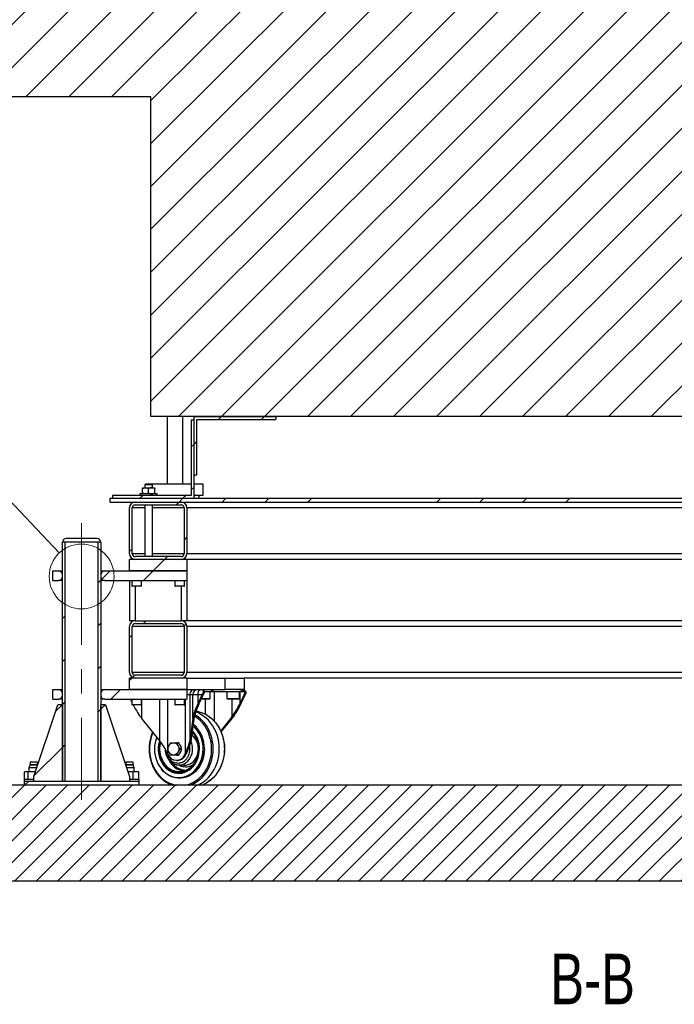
# Model space of a CAD drawing. Header units: millimetres. Extents: x -47 to 589, y 5 to 415.
# Tile 11 of 45: x 162 to 231, y 207 to 310. Entities that reach past the tile are written whole.
import ezdxf

# ---------------------------------------------------------------- set-up
doc = ezdxf.new("R2010")
doc.units = ezdxf.units.MM
doc.linetypes.add('CENTERX2', pattern=[20.32, 12.7, -2.54, 2.54, -2.54])
for name, color, linetype in [('NOTES', 6, 'Continuous'), ('TRAIT-FINS', 9, 'Continuous'), ('TRAIT-MIXTES', 3, 'CENTERX2')]:
    doc.layers.add(name, color=color, linetype=linetype)
doc.layers.add('TRAIT-FORT', color=4, linetype='Continuous', lineweight=25)
doc.styles.add('SLDTEXTSTYLE0', font='TXT', dxfattribs={"width": 0.75})
doc.dimstyles.new('SLDDIMSTYLE0', dxfattribs={"dimtxt": 0.18, "dimasz": 2, "dimexe": 0, "dimexo": 0.0625, "dimgap": 0, "dimtad": 0, "dimtih": 1, "dimtoh": 1, "dimdec": 0, "dimrnd": 1e-09, "dimzin": 0, "dimdsep": 46, "dimtxsty": 'Standard', "dimblk1": 'NONE', "dimblk2": 'NONE', "dimsah": 1, "dimcen": 0.09, "dimadec": 0, "dimazin": 0, "dimtfac": 2, "dimtdec": 0, "dimtofl": 0, "dimtmove": 0, "dimatfit": 3, "dimldrblk": 'NONE', "dimfxl": 1, "dimfrac": 2, "dimtolj": 1, "dimtzin": 0, "dimarcsym": 0})
pattern_1 = [(45, (0, 0), (-13.4704, 13.4704), []), (45, (4.49, 2e-323), (-13.4704, 13.4704), []), (45, (8.98, 4e-323), (-13.4704, 13.4704), []), (45, (13.47, 6e-323), (-13.4704, 13.4704), [])]

# ---------------------------------------------------------------- blocks, each defined once
blk = doc.blocks.new('_None')

msp = doc.modelspace()

# ---------------------------------------------------------------- hatches: boundary and pattern name
at = {"layer": 'TRAIT-FINS'}
h = msp.add_hatch(dxfattribs=at)
h.set_pattern_fill('ANSI31', color=256, style=0)
h.paths.add_polyline_path([(160.901179, 383.774089), (160.901179, 302.004851), (175.900862, 302.004851), (175.900862, 268.580075), (290.901488, 268.580075), (290.901488, 383.774089)], flags=0)
h = msp.add_hatch(dxfattribs=at)
h.set_pattern_fill('ANSI31', color=256, style=0)
h.paths.add_polyline_path([(180.700862, 262.513502), (180.700862, 268.280075), (188.92574, 268.280075), (188.92574, 268.580075), (180.400862, 268.580075), (180.400862, 262.513502)], flags=0)
h = msp.add_hatch(dxfattribs=at)
h.set_pattern_fill('ANSI31', color=256, style=0)
h.paths.add_polyline_path([(180.400488, 268.214246), (180.100488, 268.214246), (180.100488, 260.355196), (171.875609, 260.355196), (171.875609, 260.055196), (180.400488, 260.055196)], flags=0)
h = msp.add_hatch(dxfattribs=at)
h.set_pattern_fill('DIN 201 ACIER ET FONTE', color=256, style=0, pattern_type=2)
h.set_pattern_definition(pattern_1)
h.paths.add_polyline_path([(288.651175, 260.055196), (171.651175, 260.055196), (171.651175, 259.655196), (288.651175, 259.655196)], flags=0)
h = msp.add_hatch(dxfattribs=at)
h.set_pattern_fill('DIN 201 ACIER ET FONTE', color=256, style=0, pattern_type=2)
h.set_pattern_definition(pattern_1)
edge = h.paths.add_edge_path(flags=0)
edge.add_line((179.651175, 254.255196), (179.651175, 259.055196))
edge.add_arc((179.051175, 259.055196), 0.6, 360, 450)
edge.add_line((179.051175, 259.655196), (174.251175, 259.655196))
edge.add_arc((174.251175, 259.055196), 0.6, 90, 180)
edge.add_line((173.651175, 259.055196), (173.651175, 254.255196))
edge.add_arc((174.251175, 254.255196), 0.6, 180, 270)
edge.add_line((174.251175, 253.655196), (179.051175, 253.655196))
edge.add_arc((179.051175, 254.255196), 0.6, 270, 360)
edge = h.paths.add_edge_path(flags=0)
edge.add_line((174.251175, 259.355196), (179.051175, 259.355196))
edge.add_arc((179.051175, 259.055196), 0.3, 0, 90, ccw=False)
edge.add_line((179.351175, 259.055196), (179.351175, 254.255196))
edge.add_arc((179.051175, 254.255196), 0.3, 270, 360, ccw=False)
edge.add_line((179.051175, 253.955196), (174.251175, 253.955196))
edge.add_arc((174.251175, 254.255196), 0.3, 180, 270, ccw=False)
edge.add_line((173.951175, 254.255196), (173.951175, 259.055196))
edge.add_arc((174.251175, 259.055196), 0.3, 90, 180, ccw=False)
h = msp.add_hatch(dxfattribs=at)
h.set_pattern_fill('DIN 201 ACIER ET FONTE', color=256, style=0, pattern_type=2)
h.set_pattern_definition(pattern_1)
edge = h.paths.add_edge_path(flags=0)
edge.add_line((170.251175, 255.855196), (167.051175, 255.855196))
edge.add_arc((167.051175, 255.455196), 0.4, 90, 180)
edge.add_line((166.651175, 255.455196), (170.651175, 255.455196))
edge.add_arc((170.251175, 255.455196), 0.4, 0, 90)
h = msp.add_hatch(dxfattribs=at)
h.set_pattern_fill('DIN 201 ACIER ET FONTE', color=256, style=0, pattern_type=2)
h.set_pattern_definition(pattern_1)
h.paths.add_polyline_path([(166.651175, 255.455196), (166.651175, 230.455196), (166.951175, 230.455196), (166.951175, 255.455196)], flags=0)
h = msp.add_hatch(dxfattribs=at)
h.set_pattern_fill('DIN 201 ACIER ET FONTE', color=256, style=0, pattern_type=2)
h.set_pattern_definition(pattern_1)
h.paths.add_polyline_path([(170.651175, 230.455196), (170.651175, 255.455196), (170.351175, 255.455196), (170.351175, 230.455196)], flags=0)
h = msp.add_hatch(dxfattribs=at)
h.set_pattern_fill('DIN 201 ACIER ET FONTE', color=256, style=0, pattern_type=2)
h.set_pattern_definition(pattern_1)
h.paths.add_polyline_path([(173.651175, 252.455196), (179.651175, 252.455196), (179.651175, 253.655196), (173.651175, 253.655196)], flags=0)
h = msp.add_hatch(dxfattribs=at)
h.set_pattern_fill('DIN 201 ACIER ET FONTE', color=256, style=0, pattern_type=2)
h.set_pattern_definition(pattern_1)
edge = h.paths.add_edge_path(flags=0)
edge.add_line((165.651175, 252.455196), (165.651175, 251.455196))
edge.add_line((165.651175, 251.455196), (166.241175, 251.455196))
edge.add_arc((166.241175, 251.855196), 0.4, 270, 360)
edge.add_line((166.641175, 251.855196), (166.641175, 252.055196))
edge.add_arc((166.241175, 252.055196), 0.4, 0, 90)
edge.add_line((166.241175, 252.455196), (165.651175, 252.455196))
h = msp.add_hatch(dxfattribs=at)
h.set_pattern_fill('DIN 201 ACIER ET FONTE', color=256, style=0, pattern_type=2)
h.set_pattern_definition(pattern_1)
edge = h.paths.add_edge_path(flags=0)
edge.add_arc((171.061175, 251.855196), 0.4, 180, 270)
edge.add_line((171.061175, 251.455196), (179.651175, 251.455196))
edge.add_line((179.651175, 251.455196), (179.651175, 252.455196))
edge.add_line((179.651175, 252.455196), (171.061175, 252.455196))
edge.add_arc((171.061175, 252.055196), 0.4, 90, 180)
edge.add_line((170.661175, 252.055196), (170.661175, 251.855196))
h = msp.add_hatch(dxfattribs=at)
h.set_pattern_fill('DIN 201 ACIER ET FONTE', color=256, style=0, pattern_type=2)
h.set_pattern_definition(pattern_1)
edge = h.paths.add_edge_path(flags=0)
edge.add_arc((179.051175, 246.655196), 0.6, 0, 90)
edge.add_line((179.051175, 247.255196), (174.251175, 247.255196))
edge.add_arc((174.251175, 246.655196), 0.6, 90, 180)
edge.add_line((173.651175, 246.655196), (173.651175, 241.855196))
edge.add_arc((174.251175, 241.855196), 0.6, 180, 270)
edge.add_line((174.251175, 241.255196), (179.051175, 241.255196))
edge.add_arc((179.051175, 241.855196), 0.6, 270, 360)
edge.add_line((179.651175, 241.855196), (179.651175, 246.655196))
edge = h.paths.add_edge_path(flags=0)
edge.add_line((174.251175, 246.955196), (179.051175, 246.955196))
edge.add_arc((179.051175, 246.655196), 0.3, 0, 90, ccw=False)
edge.add_line((179.351175, 246.655196), (179.351175, 241.855196))
edge.add_arc((179.051175, 241.855196), 0.3, 270, 360, ccw=False)
edge.add_line((179.051175, 241.555196), (174.251175, 241.555196))
edge.add_arc((174.251175, 241.855196), 0.3, 180, 270, ccw=False)
edge.add_line((173.951175, 241.855196), (173.951175, 246.655196))
edge.add_arc((174.251175, 246.655196), 0.3, 90, 180, ccw=False)
h = msp.add_hatch(dxfattribs=at)
h.set_pattern_fill('DIN 201 ACIER ET FONTE', color=256, style=0, pattern_type=2)
h.set_pattern_definition(pattern_1)
h.paths.add_polyline_path([(173.651175, 240.055196), (179.651175, 240.055196), (179.651175, 241.255196), (173.651175, 241.255196)], flags=0)
h = msp.add_hatch(dxfattribs=at)
h.set_pattern_fill('DIN 201 ACIER ET FONTE', color=256, style=0, pattern_type=2)
h.set_pattern_definition(pattern_1)
edge = h.paths.add_edge_path(flags=0)
edge.add_line((165.651175, 240.055196), (165.651175, 239.055196))
edge.add_line((165.651175, 239.055196), (166.241175, 239.055196))
edge.add_arc((166.241175, 239.455196), 0.4, 270, 360)
edge.add_line((166.641175, 239.455196), (166.641175, 239.655196))
edge.add_arc((166.241175, 239.655196), 0.4, 0, 90)
edge.add_line((166.241175, 240.055196), (165.651175, 240.055196))
h = msp.add_hatch(dxfattribs=at)
h.set_pattern_fill('DIN 201 ACIER ET FONTE', color=256, style=0, pattern_type=2)
h.set_pattern_definition(pattern_1)
edge = h.paths.add_edge_path(flags=0)
edge.add_arc((171.061175, 239.455196), 0.4, 180, 270)
edge.add_line((171.061175, 239.055196), (179.651175, 239.055196))
edge.add_line((179.651175, 239.055196), (179.651175, 240.055196))
edge.add_line((179.651175, 240.055196), (171.061175, 240.055196))
edge.add_arc((171.061175, 239.655196), 0.4, 90, 180)
edge.add_line((170.661175, 239.655196), (170.661175, 239.455196))
h = msp.add_hatch(dxfattribs=at)
h.set_pattern_fill('DIN 201 ACIER ET FONTE', color=256, style=0, pattern_type=2)
h.set_pattern_definition(pattern_1)
h.paths.add_polyline_path([(163.651175, 230.455196), (166.651175, 230.455196), (166.651175, 238.455196), (166.151175, 238.455196), (163.651175, 230.955196)], flags=0)
h = msp.add_hatch(dxfattribs=at)
h.set_pattern_fill('DIN 201 ACIER ET FONTE', color=256, style=0, pattern_type=2)
h.set_pattern_definition(pattern_1)
h.paths.add_polyline_path([(170.651175, 230.455196), (173.651175, 230.455196), (173.651175, 230.955196), (171.151175, 238.455196), (170.651175, 238.455196)], flags=0)
h = msp.add_hatch(dxfattribs=at)
h.set_pattern_fill('ANSI31', color=256, scale=0.5, style=0)
h.paths.add_polyline_path([(294.779703, 220.055196), (294.779703, 230.055196), (155.379595, 230.055196), (155.379595, 220.055196)], flags=0)
h = msp.add_hatch(dxfattribs=at)
h.set_pattern_fill('DIN 201 ACIER ET FONTE', color=256, style=0, pattern_type=2)
h.set_pattern_definition(pattern_1)
h.paths.add_polyline_path([(162.651175, 230.055196), (174.651175, 230.055196), (174.651175, 230.455196), (162.651175, 230.455196)], flags=0)

# ---------------------------------------------------------------- linework, layer by layer
at = {"lineweight": 18}
msp.add_circle((168.651175, 251.880017), 3.388369, dxfattribs=at)
at = {"layer": 'TRAIT-FORT', "lineweight": 25}
for p, q in [((175.900862, 302.004851), (160.901179, 302.004851)), ((175.900862, 268.580075), (175.900862, 302.004851)), ((290.901488, 268.580075), (175.900862, 268.580075)), ((177.591542, 268.580075), (177.591542, 261.565931)), ((179.210182, 261.565931), (179.210182, 268.580075)), ((180.400862, 262.513502), (180.400862, 268.580075)), ((180.400862, 268.580075), (188.92574, 268.580075)), ((188.92574, 268.580075), (188.92574, 268.280075)), ((180.100488, 268.214246), (180.100488, 260.355196)), ((180.400488, 268.214246), (180.100488, 268.214246)), ((180.400488, 260.055196), (180.400488, 268.214246)), ((180.700862, 268.280075), (188.92574, 268.280075)), ((180.700862, 262.513502), (180.700862, 268.280075)), ((180.400862, 262.513502), (180.700862, 262.513502)), ((175.351175, 261.555196), (175.251175, 261.455196)), ((175.251175, 261.455196), (175.251175, 261.155196)), ((176.051175, 261.455196), (175.251175, 261.455196)), ((175.351175, 261.555196), (175.951175, 261.555196)), ((175.433346, 261.565931), (175.433346, 261.555196)), ((175.433346, 261.565931), (180.100488, 261.565931)), ((176.051175, 261.455196), (175.951175, 261.555196)), ((176.051175, 261.155196), (176.051175, 261.455196)), ((180.400488, 261.565931), (181.368378, 261.565931)), ((181.368378, 260.378913), (181.368378, 261.565931)), ((171.875609, 260.355196), (171.875609, 260.055196)), ((180.100488, 260.355196), (171.875609, 260.355196)), ((174.751175, 260.505196), (174.751175, 260.355196)), ((176.551175, 260.505196), (174.751175, 260.505196)), ((175.001175, 261.155196), (175.326175, 261.155196)), ((175.001175, 260.605752), (175.001175, 261.054641)), ((175.326175, 261.155196), (175.976175, 261.155196)), ((175.651175, 260.605752), (175.651175, 261.054641)), ((175.976175, 261.155196), (176.301175, 261.155196)), ((176.301175, 260.605752), (176.301175, 261.054641)), ((176.551175, 260.355196), (176.551175, 260.505196)), ((176.551175, 260.378913), (180.100488, 260.378913)), ((180.400488, 260.378913), (181.368378, 260.378913)), ((180.936755, 260.055196), (180.936755, 260.378913)), ((171.651175, 259.655196), (171.651175, 260.055196)), ((171.651175, 260.055196), (288.651175, 260.055196)), ((171.651175, 259.655196), (288.651175, 259.655196)), ((171.875609, 260.055196), (180.400488, 260.055196)), ((174.251175, 259.655196), (179.051175, 259.655196)), ((174.251175, 259.355196), (179.051175, 259.355196)), ((175.251175, 259.355196), (175.251175, 253.955196)), ((176.051175, 253.955196), (176.051175, 259.355196)), ((173.651175, 254.255196), (173.651175, 259.055196)), ((173.951175, 254.255196), (173.951175, 259.055196)), ((175.251175, 259.055196), (173.951175, 259.055196)), ((179.351175, 259.055196), (176.051175, 259.055196)), ((179.351175, 259.055196), (179.351175, 254.255196)), ((179.651175, 259.055196), (179.651175, 254.255196)), ((280.651175, 259.055196), (179.651175, 259.055196)), ((170.651175, 255.455196), (166.651175, 255.455196)), ((166.651175, 230.455196), (166.651175, 255.455196)), ((166.951175, 255.455196), (166.651175, 255.455196)), ((166.951175, 230.455196), (166.951175, 255.455196)), ((170.251175, 255.855196), (167.051175, 255.855196)), ((170.351175, 255.455196), (170.351175, 230.455196)), ((170.651175, 255.455196), (170.351175, 255.455196)), ((170.651175, 255.455196), (170.651175, 230.455196)), ((175.251175, 254.255196), (173.951175, 254.255196)), ((179.351175, 254.255196), (176.051175, 254.255196)), ((280.651175, 254.255196), (179.651175, 254.255196)), ((179.651175, 253.655196), (173.651175, 253.655196)), ((173.651175, 252.455196), (173.651175, 253.655196)), ((179.051175, 253.955196), (174.251175, 253.955196)), ((179.051175, 253.655196), (174.251175, 253.655196)), ((179.651175, 253.655196), (179.651175, 252.455196)), ((280.651175, 253.655196), (179.651175, 253.655196)), ((165.651175, 252.455196), (166.241175, 252.455196)), ((165.651175, 251.455196), (165.651175, 252.455196)), ((166.241175, 252.455196), (166.651175, 252.455196)), ((170.651175, 252.455196), (171.061175, 252.455196)), ((171.061175, 252.455196), (179.651175, 252.455196)), ((179.651175, 252.455196), (173.651175, 252.455196)), ((179.651175, 252.455196), (179.651175, 251.455196)), ((165.651175, 251.455196), (166.241175, 251.455196)), ((166.651175, 251.455196), (166.241175, 251.455196)), ((166.641175, 251.855196), (166.641175, 252.055196)), ((166.651175, 252.055196), (166.641175, 252.055196)), ((166.641175, 251.855196), (166.651175, 251.855196)), ((170.661175, 252.055196), (170.651175, 252.055196)), ((170.651175, 251.855196), (170.661175, 251.855196)), ((171.061175, 251.455196), (170.651175, 251.455196)), ((170.661175, 252.055196), (170.661175, 251.855196)), ((171.061175, 251.455196), (179.651175, 251.455196)), ((173.651175, 251.455196), (173.651175, 247.255196)), ((173.901175, 251.455196), (173.901175, 250.905196)), ((174.901175, 250.905196), (174.901175, 251.455196)), ((178.401175, 251.455196), (178.401175, 250.905196)), ((179.401175, 250.905196), (179.401175, 251.455196)), ((179.651175, 251.455196), (179.651175, 247.255196)), ((173.901175, 250.905196), (174.401175, 250.905196)), ((174.401175, 250.855196), (173.951175, 250.855196)), ((174.251175, 250.855196), (174.251175, 247.255196)), ((174.401175, 250.905196), (174.901175, 250.905196)), ((174.851175, 250.855196), (174.401175, 250.855196)), ((178.401175, 250.905196), (178.901175, 250.905196)), ((178.901175, 250.855196), (178.451175, 250.855196)), ((178.901175, 250.905196), (179.401175, 250.905196)), ((179.351175, 250.855196), (178.901175, 250.855196)), ((179.051175, 250.855196), (179.051175, 247.255196)), ((174.251175, 247.255196), (173.651175, 247.255196)), ((174.251175, 247.255196), (179.051175, 247.255196)), ((174.251175, 246.955196), (179.051175, 246.955196)), ((179.651175, 247.255196), (179.051175, 247.255196)), ((280.651175, 247.255196), (179.651175, 247.255196)), ((173.651175, 241.855196), (173.651175, 246.655196)), ((173.951175, 241.855196), (173.951175, 246.655196)), ((179.351175, 246.655196), (173.951175, 246.655196)), ((179.351175, 246.655196), (179.351175, 241.855196)), ((179.651175, 246.655196), (179.651175, 241.855196)), ((280.651175, 246.655196), (179.651175, 246.655196)), ((179.351175, 241.855196), (173.951175, 241.855196)), ((280.651175, 241.855196), (179.651175, 241.855196)), ((173.651175, 240.055196), (173.651175, 241.255196)), ((179.651175, 241.255196), (173.651175, 241.255196)), ((179.051175, 241.555196), (174.251175, 241.555196)), ((179.051175, 241.255196), (174.251175, 241.255196)), ((179.651175, 241.255196), (179.651175, 240.055196)), ((179.651175, 241.255196), (183.651175, 241.255196)), ((183.651175, 240.055196), (183.651175, 241.255196)), ((183.651175, 241.255196), (185.651175, 241.255196)), ((276.651175, 241.255196), (185.651175, 241.255196)), ((185.651175, 241.255196), (185.651175, 240.055196)), ((165.651175, 240.055196), (166.241175, 240.055196)), ((165.651175, 239.055196), (165.651175, 240.055196)), ((166.241175, 240.055196), (166.651175, 240.055196)), ((170.651175, 240.055196), (171.061175, 240.055196)), ((171.061175, 240.055196), (179.651175, 240.055196)), ((179.651175, 240.055196), (173.651175, 240.055196)), ((179.651175, 240.055196), (179.651175, 239.055196)), ((179.651175, 240.055196), (183.651175, 240.055196)), ((180.909035, 238.544095), (181.494046, 239.778465)), ((181.494046, 239.778465), (181.401985, 239.778465)), ((181.401989, 239.77839), (181.437233, 239.799099)), ((181.437303, 239.799253), (181.530653, 239.826924)), ((181.512887, 239.855196), (182.174957, 239.855196)), ((181.530653, 239.826924), (181.512887, 239.855196)), ((182.073064, 239.117696), (182.073064, 239.855196)), ((182.174957, 239.855196), (185.593758, 239.855196)), ((182.540242, 236.722801), (182.540242, 239.855196)), ((185.651175, 240.055196), (183.651175, 240.055196)), ((183.833051, 239.855196), (183.833051, 239.117696)), ((185.133051, 239.117696), (185.133051, 239.855196)), ((185.166407, 239.855196), (185.166407, 238.544095)), ((185.751419, 239.778465), (185.166407, 238.544095)), ((185.593758, 239.855196), (185.770259, 239.855196)), ((185.732919, 239.913461), (185.7196, 239.927366)), ((185.843479, 239.778465), (185.751419, 239.778465)), ((185.770259, 239.855196), (185.788026, 239.826924)), ((185.788026, 239.826924), (185.831936, 239.799253)), ((185.831796, 239.799099), (185.843404, 239.77839)), ((165.651175, 239.055196), (166.241175, 239.055196)), ((166.651175, 239.055196), (166.241175, 239.055196)), ((166.641175, 239.455196), (166.641175, 239.655196)), ((166.651175, 239.655196), (166.641175, 239.655196)), ((166.641175, 239.455196), (166.651175, 239.455196)), ((170.661175, 239.655196), (170.651175, 239.655196)), ((170.651175, 239.455196), (170.661175, 239.455196)), ((171.061175, 239.055196), (170.651175, 239.055196)), ((170.661175, 239.655196), (170.661175, 239.455196)), ((171.061175, 239.055196), (179.651175, 239.055196)), ((173.901175, 238.758733), (173.760671, 239.055196)), ((173.901175, 239.055196), (173.901175, 238.505196)), ((174.901175, 238.505196), (174.901175, 239.055196)), ((174.938493, 237.021876), (174.938493, 239.055196)), ((176.817881, 234.698266), (176.817881, 239.055196)), ((177.628923, 239.055196), (177.628923, 233.363538)), ((178.401175, 239.055196), (178.401175, 238.505196)), ((179.401175, 238.505196), (179.401175, 239.055196)), ((179.491523, 233.363538), (179.491523, 239.055196)), ((179.651175, 239.555196), (179.94563, 239.555196)), ((179.94563, 239.555196), (180.268721, 239.555196)), ((179.94563, 239.555196), (179.94563, 234.698266)), ((180.268721, 239.555196), (180.813649, 239.555196)), ((180.268721, 237.021876), (180.268721, 239.555196)), ((181.255188, 239.555196), (180.813649, 238.62355)), ((180.813649, 239.555196), (181.255188, 239.555196)), ((180.813649, 238.62355), (180.813649, 239.555196)), ((181.834939, 239.055196), (181.151264, 239.055196)), ((181.180885, 239.117696), (181.878756, 239.117696)), ((181.566992, 239.055196), (181.566992, 237.472901)), ((182.010564, 239.055196), (181.834939, 239.055196)), ((181.878756, 239.117696), (182.073064, 239.117696)), ((183.833051, 239.117696), (184.938742, 239.117696)), ((184.894926, 239.055196), (183.895551, 239.055196)), ((184.355366, 239.055196), (184.355366, 237.209367)), ((185.070551, 239.055196), (184.894926, 239.055196)), ((184.938742, 239.117696), (185.133051, 239.117696)), ((185.337107, 238.62355), (185.778646, 239.555196)), ((163.651175, 230.955196), (166.151175, 238.455196)), ((166.651175, 238.455196), (166.151175, 238.455196)), ((166.651175, 238.455196), (166.651175, 230.455196)), ((170.651175, 230.455196), (170.651175, 238.455196)), ((171.151175, 238.455196), (170.651175, 238.455196)), ((171.151175, 238.455196), (173.651175, 230.955196)), ((173.901175, 238.505196), (174.401175, 238.505196)), ((174.401175, 238.455196), (173.951175, 238.455196)), ((174.401175, 238.505196), (174.901175, 238.505196)), ((174.851175, 238.455196), (174.401175, 238.455196)), ((178.401175, 238.505196), (178.901175, 238.505196)), ((178.901175, 238.455196), (178.451175, 238.455196)), ((178.901175, 238.505196), (179.401175, 238.505196)), ((179.351175, 238.455196), (178.901175, 238.455196)), ((176.817881, 234.698266), (174.938493, 237.021876)), ((180.268721, 237.021876), (179.94563, 234.698266)), ((180.142885, 234.965212), (180.454928, 237.209367)), ((184.355366, 237.209367), (183.179458, 235.755516)), ((183.238095, 235.630024), (184.363857, 237.021876)), ((180.224177, 235.549842), (180.296332, 235.50569)), ((178.591055, 234.507696), (178.815619, 234.507696)), ((178.823136, 234.50257), (178.598572, 234.50257)), ((179.13707, 233.860322), (178.823136, 234.50257)), ((178.823136, 233.207822), (179.13707, 233.85007)), ((178.912506, 233.860322), (179.13707, 233.860322)), ((179.13707, 233.85007), (178.912506, 233.85007)), ((180.8577, 233.855196), (180.843837, 233.574907)), ((177.673708, 233.269043), (177.628923, 233.363538)), ((178.560223, 232.655196), (178.666657, 232.655196)), ((178.815619, 233.202696), (178.591055, 233.202696)), ((178.598572, 233.207822), (178.823136, 233.207822)), ((179.446739, 233.269043), (179.491523, 233.363538)), ((179.446739, 233.269043), (179.553173, 233.269043)), ((179.553173, 233.269043), (179.597958, 233.363538)), ((163.259113, 232.172058), (163.151175, 231.875499)), ((163.151175, 231.875499), (163.151175, 231.455196)), ((163.957942, 231.875499), (163.151175, 231.875499)), ((163.811862, 232.172058), (163.259113, 232.172058)), ((163.271175, 232.455196), (163.271175, 232.240462)), ((164.031175, 232.455196), (163.271175, 232.455196)), ((163.271175, 232.240462), (164.031175, 232.240462)), ((164.043236, 232.172058), (163.811862, 232.172058)), ((164.031175, 232.240462), (164.031175, 232.455196)), ((164.050314, 232.152613), (164.043236, 232.172058)), ((173.259113, 232.172058), (173.252036, 232.152613)), ((173.811862, 232.172058), (173.259113, 232.172058)), ((173.271175, 232.455196), (173.271175, 232.240462)), ((174.031175, 232.455196), (173.271175, 232.455196)), ((173.271175, 232.240462), (174.031175, 232.240462)), ((174.151175, 231.875499), (173.344407, 231.875499)), ((174.043236, 232.172058), (173.811862, 232.172058)), ((174.031175, 232.240462), (174.031175, 232.455196)), ((174.151175, 231.875499), (174.043236, 232.172058)), ((174.151175, 231.455196), (174.151175, 231.875499)), ((178.783423, 232.177927), (179.372179, 232.157869)), ((179.372179, 232.157869), (179.480812, 232.159019)), ((162.651175, 230.655196), (162.651175, 230.455196)), ((163.651175, 230.655196), (162.651175, 230.655196)), ((162.674712, 230.655196), (162.674712, 231.455196)), ((163.07698, 231.455196), (162.674712, 231.455196)), ((163.07698, 230.655196), (163.07698, 231.455196)), ((163.817842, 231.455196), (163.07698, 231.455196)), ((163.651175, 230.455196), (163.651175, 230.955196)), ((174.053443, 231.455196), (173.484508, 231.455196)), ((173.651175, 230.955196), (173.651175, 230.455196)), ((174.651175, 230.655196), (173.651175, 230.655196)), ((174.053443, 230.655196), (174.053443, 231.455196)), ((174.627638, 231.455196), (174.053443, 231.455196)), ((174.627638, 230.655196), (174.627638, 231.455196)), ((174.651175, 230.455196), (174.651175, 230.655196)), ((178.805022, 230.855196), (178.827905, 230.855196)), ((294.779703, 230.055196), (155.379595, 230.055196)), ((162.651175, 230.455196), (162.651175, 230.055196)), ((174.651175, 230.455196), (162.651175, 230.455196)), ((174.651175, 230.055196), (162.651175, 230.055196)), ((166.651175, 230.455196), (163.651175, 230.455196)), ((166.951175, 230.455196), (166.651175, 230.455196)), ((170.651175, 230.455196), (170.351175, 230.455196)), ((173.651175, 230.455196), (170.651175, 230.455196)), ((174.651175, 230.055196), (174.651175, 230.455196)), ((179.947589, 230.055196), (179.969251, 230.062344)), ((155.379595, 220.055196), (294.779703, 220.055196))]:
    msp.add_line(p, q, dxfattribs=at)
at = {"layer": 'TRAIT-FORT', "lineweight": 25, "flags": 128}
for points in [[(180.813649, 239.555196), (180.818761, 239.652741), (180.833903, 239.746538), (180.858492, 239.832981), (180.891583, 239.90875), (180.931905, 239.970931), (180.977908, 240.017136), (181.027824, 240.045589), (181.079734, 240.055196)], [(183.037721, 233.855196), (183.02284, 234.229762), (182.97833, 234.601036), (182.90458, 234.965756), (182.802239, 235.320716), (182.672206, 235.662798), (182.515624, 235.988993), (182.33387, 236.296437), (182.12854, 236.582428), (181.901438, 236.844451), (181.654561, 237.080204), (181.390079, 237.287616), (181.110315, 237.464864), (180.817728, 237.61039), (180.573409, 237.70402)], [(182.231065, 233.855196), (182.215923, 234.224937), (182.17064, 234.591226), (182.095638, 234.950642), (181.991618, 235.299831), (181.85955, 235.635532), (181.700667, 235.954609), (181.516454, 236.254086), (181.30863, 236.531164), (181.079136, 236.783258), (180.830113, 237.008013), (180.563888, 237.203332), (180.469526, 237.262923)], [(182.397808, 233.855196), (182.382697, 234.229888), (182.337499, 234.601186), (182.262625, 234.965728), (182.158753, 235.320213), (182.026822, 235.661431), (181.868029, 235.986291), (181.68381, 236.291852), (181.475835, 236.575346), (181.245986, 236.834206), (180.996346, 237.066087), (180.729175, 237.26889), (180.493683, 237.41502)], [(181.777079, 237.355112), (181.910442, 237.26889), (182.177613, 237.066087), (182.427254, 236.834206), (182.657102, 236.575346), (182.865078, 236.291852), (183.049296, 235.986291), (183.20809, 235.661431), (183.34002, 235.320213), (183.443893, 234.965728), (183.518767, 234.601186), (183.563964, 234.229888), (183.579076, 233.855196)], [(176.096098, 235.590654), (176.046252, 235.469566), (175.92807, 235.126722), (175.838454, 234.772005), (175.778241, 234.408728), (175.747993, 234.040283), (175.747993, 233.67011), (175.778241, 233.301665), (175.838454, 232.938388), (175.92807, 232.583671), (176.046252, 232.240826), (176.191898, 231.913054), (176.363646, 231.603415), (176.559894, 231.314801), (176.778808, 231.049905), (177.018347, 230.811202), (177.276271, 230.60092), (177.550175, 230.421022), (177.837499, 230.273188), (178.135563, 230.158798), (178.441581, 230.07892), (178.576129, 230.055196)], [(176.493716, 235.099052), (176.398069, 234.813101), (176.324494, 234.500108), (176.280002, 234.179553), (176.265112, 233.855196), (176.280002, 233.530839), (176.324494, 233.210285), (176.398069, 232.897292), (176.499863, 232.595529), (176.628682, 232.308535), (176.783018, 232.039674), (176.961059, 231.792098), (177.160719, 231.56871), (177.379658, 231.372129), (177.615307, 231.20466), (177.864905, 231.068266), (178.125524, 230.964546), (178.39411, 230.894717), (178.667514, 230.859596), (178.94253, 230.859596), (179.215934, 230.894717), (179.48452, 230.964546), (179.74514, 231.068266), (179.994737, 231.20466), (180.230387, 231.372129), (180.449325, 231.56871), (180.648985, 231.792098), (180.827027, 232.039674), (180.981362, 232.308535), (181.110182, 232.595529), (181.211976, 232.897292), (181.28555, 233.210285), (181.330043, 233.530839), (181.344932, 233.855196)], [(176.781586, 234.743141), (176.740559, 234.599821), (176.680486, 234.306194), (176.650238, 234.006236), (176.650238, 233.704157), (176.680486, 233.404199), (176.740559, 233.110572), (176.829611, 232.827397), (176.946395, 232.558651), (177.089269, 232.308105), (177.256229, 232.079277), (177.44493, 231.87538), (177.652724, 231.699274), (177.876694, 231.553433), (178.113696, 231.439903), (178.360402, 231.360279), (178.613349, 231.315679), (178.868988, 231.306727), (179.123728, 231.33355), (179.373995, 231.395772), (179.616274, 231.492519), (179.847165, 231.622432), (180.063427, 231.783689), (180.262024, 231.974025), (180.440167, 232.190768), (180.595357, 232.430877), (180.725414, 232.690979), (180.828513, 232.967425), (180.903207, 233.256333), (180.948446, 233.553648), (180.963597, 233.855196), (180.963597, 233.855196)], [(176.807475, 234.69745), (176.71345, 234.311196), (176.678029, 233.855196), (176.71345, 233.399197), (176.826995, 232.932751), (176.915791, 232.70245), (177.023871, 232.483889), (177.299452, 232.083187), (177.638701, 231.757686), (177.823703, 231.630052), (178.018724, 231.525147), (178.413635, 231.391033), (178.7997, 231.349196), (179.185766, 231.391033), (179.580676, 231.525147), (179.775658, 231.630028), (179.9607, 231.757686), (180.299948, 232.083187), (180.57553, 232.483889), (180.683589, 232.702403), (180.772405, 232.932751), (180.885951, 233.399197), (180.921372, 233.855196), (180.921372, 233.855196)], [(176.830855, 234.681837), (176.739257, 234.305555), (176.704275, 233.855196), (176.739257, 233.404838), (176.851398, 232.944162), (176.939116, 232.716663), (177.045839, 232.500852), (177.318011, 232.105107), (177.653063, 231.783632), (178.028385, 231.55397), (178.41841, 231.421515), (178.7997, 231.380196), (179.18099, 231.421515), (179.571015, 231.55397), (179.763624, 231.657578), (179.946338, 231.783632), (180.28139, 232.105107), (180.553562, 232.500852), (180.748002, 232.944162), (180.860143, 233.404838), (180.895126, 233.855196), (180.895126, 233.855196)], [(181.48188, 233.855196), (181.466624, 233.522835), (181.421034, 233.194371), (181.345643, 232.873655), (181.241338, 232.564446), (181.109339, 232.270369), (180.951196, 231.994874), (180.768761, 231.741189), (180.564174, 231.512289), (180.339833, 231.310857), (180.098369, 231.139256), (179.842612, 230.999496), (179.575561, 230.893217), (179.300348, 230.821664), (179.020197, 230.785677), (178.738395, 230.785677), (178.458245, 230.821664), (178.183031, 230.893217), (177.915981, 230.999496), (177.660224, 231.139256), (177.41876, 231.310857), (177.194419, 231.512289), (176.989832, 231.741189), (176.956623, 231.783383)], [(180.853353, 233.576373), (180.85177, 233.560854), (180.805892, 233.270975), (180.730203, 232.989951), (180.625849, 232.722043), (180.494413, 232.471313), (180.337886, 232.241562), (180.158642, 232.036271), (179.959398, 231.858553), (179.743174, 231.711103), (179.513247, 231.596154), (179.273105, 231.515451), (179.026385, 231.470215), (178.776829, 231.461134), (178.52822, 231.488344), (178.284327, 231.551433), (178.048845, 231.649445), (177.825346, 231.780894), (177.641989, 231.922039)], [(177.695928, 233.855196), (177.710762, 234.005097), (177.754464, 234.146916), (177.824677, 234.273008), (177.917617, 234.376576), (178.028274, 234.452037), (178.150681, 234.495321), (178.27824, 234.504097), (178.404074, 234.477889), (178.521399, 234.418113), (178.62389, 234.327989), (178.706022, 234.212377), (178.763368, 234.077509), (178.792835, 233.930657), (178.792835, 233.779736), (178.763368, 233.632883), (178.706022, 233.498015), (178.62389, 233.382403), (178.521399, 233.29228), (178.404074, 233.232503), (178.27824, 233.206296), (178.150681, 233.215071), (178.028274, 233.258356), (177.917617, 233.333816), (177.824677, 233.437384), (177.754464, 233.563477), (177.710762, 233.705296), (177.695928, 233.855196)], [(178.783423, 232.177927), (178.979756, 232.187295), (179.183705, 232.23179), (179.379995, 232.310886), (179.564443, 232.422895), (179.733118, 232.565432), (179.882425, 232.735457), (180.009181, 232.929348), (180.110686, 233.142972), (180.184775, 233.371775), (180.22987, 233.610882), (180.245009, 233.855196)], [(179.399142, 230.055196), (179.687516, 230.114491), (179.98991, 230.211738), (180.282946, 230.343003), (180.563888, 230.507061), (180.830113, 230.702379), (181.079136, 230.927134), (181.30863, 231.179228), (181.516454, 231.456307), (181.700667, 231.755783), (181.85955, 232.074861), (181.991618, 232.410562), (182.095638, 232.75975), (182.17064, 233.119167), (182.215923, 233.485455), (182.231065, 233.855196)], [(179.480812, 232.159019), (179.57086, 232.16735), (179.777247, 232.212377), (179.975885, 232.292418), (180.162539, 232.405767), (180.333231, 232.550008), (180.484323, 232.722067), (180.612595, 232.918277), (180.715314, 233.134455), (180.790289, 233.365995), (180.835923, 233.607961), (180.851243, 233.855196)], [(179.969251, 230.062344), (180.152054, 230.130198), (180.446892, 230.269614), (180.729175, 230.441502), (180.996346, 230.644306), (181.245986, 230.876187), (181.475835, 231.135047), (181.68381, 231.418541), (181.868029, 231.724101), (182.026822, 232.048962), (182.158753, 232.390179), (182.262625, 232.744665), (182.337499, 233.109207), (182.382697, 233.480505), (182.397808, 233.855196)], [(180.708624, 230.055196), (180.817728, 230.100002), (181.110315, 230.245528), (181.390079, 230.422776), (181.654561, 230.630188), (181.901438, 230.865942), (182.12854, 231.127965), (182.33387, 231.413955), (182.515624, 231.721399), (182.672206, 232.047595), (182.802239, 232.389676), (182.90458, 232.744636), (182.97833, 233.109356), (183.02284, 233.48063), (183.037721, 233.855196)], [(183.579076, 233.855196), (183.563964, 233.480505), (183.518767, 233.109207), (183.443893, 232.744665), (183.34002, 232.390179), (183.20809, 232.048962), (183.049296, 231.724101), (182.865078, 231.418541), (182.657102, 231.135047), (182.427254, 230.876187), (182.177613, 230.644306), (181.910442, 230.441502), (181.806835, 230.373716)], [(178.742356, 232.180028), (178.772496, 232.178349), (178.783423, 232.177927)]]:
    msp.add_lwpolyline(points, dxfattribs=at)
at = {"layer": 'TRAIT-FORT', "lineweight": 25}
for centre, radius, start, end in [((174.251175, 259.055196), 0.6, 90, 180), ((174.251175, 259.055196), 0.3, 90, 180), ((179.051175, 259.055196), 0.6, 360, 90), ((179.051175, 259.055196), 0.3, 360, 90), ((167.051175, 255.455196), 0.4, 90, 180), ((170.251175, 255.455196), 0.4, 0, 90), ((174.251175, 254.255196), 0.6, 180, 270), ((174.251175, 254.255196), 0.3, 180, 270), ((179.051175, 254.255196), 0.6, 270, 0), ((179.051175, 254.255196), 0.3, 270, 0), ((166.241175, 252.055196), 0.4, 0, 90), ((171.061175, 252.055196), 0.4, 90, 180), ((166.241175, 251.855196), 0.4, 270, 0), ((171.061175, 251.855196), 0.4, 180, 270), ((173.951175, 250.905196), 0.05, 180, 270), ((174.851175, 250.905196), 0.05, 270, 0), ((178.451175, 250.905196), 0.05, 180, 270), ((179.351175, 250.905196), 0.05, 270, 0), ((174.251175, 246.655196), 0.6, 90, 180), ((174.251175, 246.655196), 0.3, 90, 180), ((179.051175, 246.655196), 0.6, 0, 90), ((179.051175, 246.655196), 0.3, 0, 90), ((174.251175, 241.855196), 0.6, 180, 270), ((174.251175, 241.855196), 0.3, 180, 270), ((179.051175, 241.855196), 0.3, 270, 0), ((179.051175, 241.855196), 0.6, 270, 0), ((166.241175, 239.655196), 0.4, 0, 90), ((171.061175, 239.655196), 0.4, 90, 180), ((179.76488, 239.880094), 0.175254, 92.37773268, 130.45145894), ((180.442223, 239.558603), 0.496605, 90.39854926, 180.39308029), ((180.765314, 239.558603), 0.496605, 90.39854926, 180.39308029), ((181.625252, 239.717404), 0.144719, 130.81920235, 155.04336263), ((185.882625, 239.717404), 0.144719, 130.81920236, 155.04336263), ((166.241175, 239.455196), 0.4, 270, 0), ((171.061175, 239.455196), 0.4, 180, 270), ((182.010564, 239.117696), 0.0625, 270, 0), ((183.895551, 239.117696), 0.0625, 180, 270), ((185.070551, 239.117696), 0.0625, 270, 0), ((173.951175, 238.505196), 0.05, 180, 270), ((174.851175, 238.505196), 0.05, 270, 0), ((178.451175, 238.505196), 0.05, 180, 270), ((179.351175, 238.505196), 0.05, 270, 0), ((180.211458, 234.820396), 2.979254, 58.29757002, 82.57857619), ((178.208924, 233.898882), 2.75502, 359.09142999, 42.14411202), ((178.157332, 233.920605), 3.188271, 358.8244772, 47.21436601), ((178.184654, 233.921596), 3.183853, 358.80499385, 47.7478275), ((178.222093, 233.920608), 3.260443, 358.85043621, 49.44238506), ((178.327879, 233.861931), 1.917141, 359.79872933, 24.06952297), ((179.082316, 233.904164), 1.769605, 358.41433367, 51.35101174), ((178.424041, 233.992413), 2.416744, 22.87157327, 41.61699599), ((179.443726, 233.851409), 2.639834, 163.90195934, 226.9592077), ((178.528165, 233.855196), 0.886445, 179.66866453, 180.33133547), ((178.3085, 233.993247), 0.619597, 123.87071602, 124.71209936), ((178.245741, 233.993247), 0.619597, 55.28790064, 56.12928398), ((178.470305, 233.993247), 0.619597, 55.28790064, 56.12928398), ((178.395754, 233.878953), 0.679725, 11.46648608, 40.63282337), ((178.395754, 233.83144), 0.679725, 319.36717663, 348.53351392), ((178.026076, 233.855196), 0.886445, 359.66866453, 0.33133547), ((178.25064, 233.855196), 0.886445, 359.66866453, 0.33133547), ((178.24001, 233.772553), 3.128897, 307.35198742, 1.51353248), ((178.560223, 233.617826), 0.952659, 201.47622722, 338.52377278), ((179.705557, 233.609975), 2.135068, 206.73675074, 238.54400438), ((178.3085, 233.717146), 0.619597, 235.28790064, 236.12928398), ((178.245741, 233.717146), 0.619597, 303.87071602, 304.71209936), ((178.626628, 233.660081), 1.005682, 272.28114629, 337.11836842), ((178.470305, 233.717146), 0.619597, 303.87071601, 304.71209937), ((163.071175, 232.240462), 0.2, 340.00000149, 359.99999835), ((164.231175, 232.240462), 0.2, 180.00000165, 199.99999851), ((173.071175, 232.240462), 0.2, 340.00000149, 359.99999835), ((174.231175, 232.240462), 0.2, 180.00000165, 199.99999851), ((179.480511, 233.273959), 1.731073, 239.09430729, 266.59289894), ((178.81177, 233.115641), 2.260502, 270.40896821, 305.93367334), ((179.12474, 232.960199), 3.056781, 238.42785391, 251.86891247), ((180.176127, 232.963921), 3.06078, 288.13579765, 302.19317594)]:
    msp.add_arc(centre, radius, start, end, dxfattribs=at)
for centre, major_axis, ratio, start_param, end_param in [((182.797343, 239.555196), (0.777983, 0), 0.6426877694, 1.5707963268, 2.4980915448), ((184.971372, 239.555196), (0.777983, 0), 0.6426877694, 0.6435011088, 1.5707963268), ((181.521274, 239.555196), (0.294622, 0.484954), 0.4131999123, 1.5241340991, 1.8167437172), ((185.512561, 239.555196), (0.294622, 0.484954), 0.4131999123, 4.9583363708, 5.2509460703), ((174.603849, 238.62355), (-1.086042, 2.12779), 0.2398758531, 1.52758386, 2.2927488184), ((181.452254, 238.62355), (1.086042, 2.12779), 0.2398758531, 1.6926246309, 2.5364054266), ((181.441206, 238.544095), (0.905035, 1.773158), 0.2398758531, 1.6926246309, 2.5364054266), ((184.634236, 238.544095), (0.905035, 1.773158), 0.2398758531, 3.9904364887, 4.8342172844), ((184.698501, 238.62355), (1.086042, 2.12779), 0.2398758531, 3.9904364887, 4.8342172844), ((177.096751, 233.363538), (-0.905035, 1.773158), 0.2398758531, 4.5905606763, 5.434341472), ((178.959352, 233.363538), (0.905035, 1.773158), 0.2398758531, 4.8342172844, 5.6779980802), ((178.959352, 233.363538), (1.086042, 2.12779), 0.2398758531, 4.8342172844, 5.6779980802)]:
    msp.add_ellipse(centre, major_axis=major_axis, ratio=ratio, start_param=start_param, end_param=end_param, dxfattribs=at)
for points, knots in [([(175.001175, 261.054641), (175.045674, 261.07813), (175.136194, 261.12591), (175.248421, 261.153125), (175.312564, 261.154834), (175.326175, 261.155196)], [0, 0, 0, 0, 0.4323834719, 0.8795505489, 1, 1, 1, 1]), ([(175.001175, 261.155196), (175.001175, 261.155141), (175.001175, 261.154251), (175.001175, 261.121338), (175.001175, 261.068134), (175.001175, 261.054641)], [0, 0, 0, 0, 0.0467158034, 0.7582320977, 1, 1, 1, 1]), ([(175.326175, 260.505196), (175.297914, 260.50663), (175.240804, 260.509528), (175.157676, 260.531936), (175.077297, 260.563935), (175.026626, 260.59177), (175.001175, 260.605752)], [0, 0, 0, 0, 0.2495749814, 0.5043580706, 0.7510438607, 1, 1, 1, 1]), ([(175.001175, 260.605752), (175.001175, 260.59223), (175.001175, 260.559027), (175.001175, 260.520007), (175.001175, 260.505724), (175.001175, 260.50525), (175.001175, 260.505196)], [0, 0, 0, 0, 0.2410672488, 0.5919514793, 0.953419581, 1, 1, 1, 1]), ([(175.326175, 261.155196), (175.354435, 261.153762), (175.411546, 261.150865), (175.494674, 261.128456), (175.575053, 261.096457), (175.625723, 261.068622), (175.651175, 261.054641)], [0, 0, 0, 0, 0.2495749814, 0.5043580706, 0.7510438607, 1, 1, 1, 1]), ([(175.651175, 260.605752), (175.606655, 260.582109), (175.539228, 260.546301), (175.442672, 260.517357), (175.378898, 260.50652), (175.339791, 260.505538), (175.326175, 260.505196)], [0, 0, 0, 0, 0.4320418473, 0.6543437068, 0.8796457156, 1, 1, 1, 1]), ([(175.976175, 261.155196), (175.947914, 261.153762), (175.890804, 261.150865), (175.807676, 261.128456), (175.727297, 261.096457), (175.676626, 261.068622), (175.651175, 261.054641)], [0, 0, 0, 0, 0.2495749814, 0.5043580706, 0.7510438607, 1, 1, 1, 1]), ([(175.651175, 260.605752), (175.695695, 260.582109), (175.763121, 260.546301), (175.859678, 260.517357), (175.923452, 260.50652), (175.962558, 260.505538), (175.976175, 260.505196)], [0, 0, 0, 0, 0.4320418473, 0.6543437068, 0.8796457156, 1, 1, 1, 1]), ([(176.301175, 261.054641), (176.256679, 261.078216), (176.166166, 261.126172), (176.060662, 261.150792), (175.996605, 261.154948), (175.982988, 261.155113), (175.976175, 261.155196)], [0, 0, 0, 0, 0.4323749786, 0.879533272, 0.9397274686, 1, 1, 1, 1]), ([(175.976175, 260.505196), (176.004435, 260.50663), (176.061546, 260.509528), (176.144674, 260.531936), (176.225053, 260.563935), (176.275723, 260.59177), (176.301175, 260.605752)], [0, 0, 0, 0, 0.2495749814, 0.5043580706, 0.7510438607, 1, 1, 1, 1]), ([(176.301175, 261.155196), (176.301175, 261.155142), (176.301175, 261.154682), (176.301175, 261.140778), (176.301175, 261.102012), (176.301175, 261.068161), (176.301175, 261.054641)], [0, 0, 0, 0, 0.0465796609, 0.3964588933, 0.7589366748, 1, 1, 1, 1]), ([(176.301175, 260.605752), (176.301175, 260.59223), (176.301175, 260.559027), (176.301175, 260.520007), (176.301175, 260.505724), (176.301175, 260.50525), (176.301175, 260.505196)], [0, 0, 0, 0, 0.2410672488, 0.5919514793, 0.953419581, 1, 1, 1, 1]), ([(181.362579, 240.055196), (181.359583, 240.050588), (181.353504, 240.041236), (181.345195, 239.964904), (181.338401, 239.85019), (181.335997, 239.748083), (181.334852, 239.699422)], [0, 0, 0, 0, 0.25517475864, 0.51790708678, 0.77024927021, 1, 1, 1, 1]), ([(181.334852, 239.699422), (181.346838, 239.716795), (181.367523, 239.746777), (181.391785, 239.769031), (181.401989, 239.77839)], [0, 0, 0, 0, 0.5794504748, 1, 1, 1, 1]), ([(181.362579, 240.055196), (181.369998, 240.05197), (181.384982, 240.045453), (181.406048, 239.99206), (181.424502, 239.911495), (181.433139, 239.835768), (181.437303, 239.799253)], [0, 0, 0, 0, 0.2543534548, 0.5137323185, 0.7655252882, 1, 1, 1, 1]), ([(185.831936, 239.799253), (185.805294, 239.835768), (185.750041, 239.911495), (185.631976, 239.99206), (185.497198, 240.045453), (185.40133, 240.05197), (185.353865, 240.055196)], [0, 0, 0, 0, 0.2344747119, 0.4862676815, 0.7456465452, 1, 1, 1, 1]), ([(185.7196, 239.927366), (185.717688, 239.929388), (185.681774, 239.967368), (185.586581, 240.013677), (185.490281, 240.036872), (185.441508, 240.04862)], [0, 0, 0, 0, 0.0270076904, 0.5072184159, 1, 1, 1, 1]), ([(185.714402, 239.894358), (185.695006, 239.915982), (185.637455, 239.980143), (185.54837, 240.026786), (185.482688, 240.035427), (185.470016, 240.037094)], [0, 0, 0, 0, 0.2909169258, 0.8631948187, 1, 1, 1, 1]), ([(185.836778, 239.783294), (185.830067, 239.799396), (185.816918, 239.830946), (185.792143, 239.853334), (185.780012, 239.864297)], [0, 0, 0, 0, 0.5103408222, 1, 1, 1, 1]), ([(185.83569, 239.699422), (185.840171, 239.716795), (185.847905, 239.746777), (185.844737, 239.769031), (185.843404, 239.77839)], [0, 0, 0, 0, 0.5794507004, 1, 1, 1, 1]), ([(183.598074, 233.855196), (183.59549, 233.976148), (183.59186, 234.146081), (183.567649, 234.395693), (183.538657, 234.60765), (183.490286, 234.857524), (183.424734, 235.11572), (183.339909, 235.38018), (183.235499, 235.645236), (183.111351, 235.906834), (182.96766, 236.161447), (182.80488, 236.406029), (182.623625, 236.637788), (182.424831, 236.854521), (182.20901, 237.053012), (181.997971, 237.21985), (181.854065, 237.309187), (181.791858, 237.347806)], [0, 0, 0, 0, 0.084569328, 0.1188177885, 0.1756507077, 0.234645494, 0.2979108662, 0.3639210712, 0.4320674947, 0.5018716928, 0.5730035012, 0.6452299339, 0.7183884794, 0.7923690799, 0.8671022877, 0.9425513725, 1, 1, 1, 1]), ([(180.895126, 233.855196), (180.888376, 234.00616), (180.874471, 234.317129), (180.777551, 234.69792), (180.663859, 234.996082), (180.517795, 235.284409), (180.379854, 235.513831), (180.25241, 235.633403), (180.237713, 235.647193)], [0, 0, 0, 0, 0.22524358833, 0.46397917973, 0.5884823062, 0.71295920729, 0.96689691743, 1, 1, 1, 1]), ([(180.921372, 233.855196), (180.914536, 234.008049), (180.900455, 234.32291), (180.80234, 234.708474), (180.687194, 235.010328), (180.539441, 235.302447), (180.395704, 235.539375), (180.261934, 235.664191), (180.242587, 235.682243)], [0, 0, 0, 0, 0.2230501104, 0.4594608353, 0.582725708, 0.7060162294, 0.9574810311, 1, 1, 1, 1]), ([(176.065124, 235.62895), (176.031385, 235.54808), (175.957921, 235.371994), (175.870535, 235.092126), (175.799704, 234.803785), (175.754673, 234.549587), (175.726436, 234.321781), (175.708143, 234.099091), (175.705635, 233.940942), (175.704276, 233.855196)], [0, 0, 0, 0, 0.1466477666, 0.3193123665, 0.4849619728, 0.6355220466, 0.7421766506, 0.8602132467, 1, 1, 1, 1]), ([(180.641118, 234.927983), (180.659409, 234.885575), (180.70792, 234.7731), (180.764015, 234.586196), (180.808534, 234.392104), (180.836026, 234.216368), (180.853938, 234.04406), (180.85638, 233.921458), (180.8577, 233.855196)], [0, 0, 0, 0, 0.1283494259, 0.3404026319, 0.532949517, 0.6698763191, 0.8215820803, 1, 1, 1, 1]), ([(175.704276, 233.855196), (175.70686, 233.734245), (175.71049, 233.564311), (175.734701, 233.3147), (175.763692, 233.102743), (175.812064, 232.852869), (175.877615, 232.594673), (175.96244, 232.330212), (176.06685, 232.065156), (176.190999, 231.803558), (176.334689, 231.548945), (176.49747, 231.304363), (176.678725, 231.072605), (176.877518, 230.855871), (177.093342, 230.657385), (177.304065, 230.490774), (177.447638, 230.401633), (177.509515, 230.363216)], [0, 0, 0, 0, 0.0845949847, 0.1188538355, 0.1757039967, 0.2347166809, 0.2980012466, 0.3640314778, 0.4321985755, 0.5020239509, 0.5731773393, 0.6454256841, 0.7186064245, 0.7926094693, 0.8673653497, 0.9428373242, 1, 1, 1, 1]), ([(177.37498, 233.855196), (177.377538, 233.777247), (177.381147, 233.667305), (177.405215, 233.506731), (177.434221, 233.37071), (177.482469, 233.213013), (177.547512, 233.053873), (177.631018, 232.896258), (177.73276, 232.745298), (177.852252, 232.605066), (177.988567, 232.479165), (178.140462, 232.371047), (178.306367, 232.283112), (178.484573, 232.220612), (178.631047, 232.186609), (178.717516, 232.18422), (178.740464, 232.183585)], [0, 0, 0, 0, 0.0929005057, 0.1310308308, 0.1941821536, 0.2597602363, 0.3300828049, 0.4034550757, 0.4792308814, 0.556933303, 0.6362783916, 0.717124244, 0.7994513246, 0.8833550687, 0.9690444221, 1, 1, 1, 1]), ([(177.484941, 233.64413), (177.486212, 233.624799), (177.493744, 233.510259), (177.552482, 233.304223), (177.665501, 233.038924), (177.828934, 232.802672), (178.028816, 232.610636), (178.253137, 232.473423), (178.486338, 232.394229), (178.719875, 232.368928), (178.953408, 232.394229), (179.186621, 232.473422), (179.410895, 232.610643), (179.610958, 232.802647), (179.773719, 233.039014), (179.889162, 233.303898), (179.958781, 233.57936), (179.967144, 233.765051), (179.971203, 233.855196)], [0, 0, 0, 0, 0.013137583, 0.0778436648, 0.1452398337, 0.2140662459, 0.2828926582, 0.350288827, 0.4149949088, 0.4760441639, 0.5370934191, 0.6017995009, 0.6691956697, 0.738022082, 0.8068484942, 0.8742446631, 0.9389507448, 1, 1, 1, 1]), ([(177.641735, 233.860322), (177.660587, 233.916757), (177.698703, 234.030862), (177.796354, 234.249427), (177.894359, 234.405151), (177.955669, 234.50257)], [0, 0, 0, 0, 0.26814305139, 0.54215712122, 1, 1, 1, 1]), ([(177.955669, 233.207822), (177.91935, 233.264257), (177.845916, 233.378362), (177.729896, 233.596927), (177.675662, 233.752651), (177.641735, 233.85007)], [0, 0, 0, 0, 0.2681430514, 0.5421571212, 1, 1, 1, 1]), ([(177.963186, 234.507696), (178.009624, 234.507696), (178.103515, 234.507696), (178.308002, 234.507696), (178.482125, 234.507696), (178.591055, 234.507696)], [0, 0, 0, 0, 0.2681430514, 0.5421571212, 1, 1, 1, 1]), ([(178.598572, 234.50257), (178.617424, 234.446135), (178.655541, 234.332031), (178.753192, 234.113466), (178.851196, 233.957742), (178.912506, 233.860322)], [0, 0, 0, 0, 0.2681430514, 0.5421571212, 1, 1, 1, 1]), ([(178.912506, 233.85007), (178.876187, 233.793635), (178.802754, 233.679531), (178.686733, 233.460966), (178.6325, 233.305242), (178.598572, 233.207822)], [0, 0, 0, 0, 0.26814305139, 0.54215712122, 1, 1, 1, 1]), ([(179.971203, 233.855196), (179.96998, 233.946117), (179.968479, 234.05776), (179.941011, 234.16364), (179.935913, 234.183292)], [0, 0, 0, 0, 0.8143932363, 1, 1, 1, 1]), ([(181.822081, 230.380363), (181.833968, 230.387199), (181.930895, 230.442938), (182.10191, 230.571274), (182.33212, 230.765338), (182.545971, 230.983413), (182.743296, 231.220644), (182.92232, 231.475838), (183.081861, 231.746467), (183.220732, 232.029835), (183.337864, 232.322308), (183.432147, 232.618074), (183.502566, 232.906653), (183.547691, 233.160797), (183.57591, 233.388614), (183.594208, 233.6113), (183.596715, 233.76945), (183.598074, 233.855196)], [0, 0, 0, 0, 0.0109073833, 0.0889363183, 0.1669165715, 0.2448168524, 0.3225938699, 0.4001855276, 0.4774966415, 0.5543679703, 0.6305027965, 0.7052656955, 0.7769911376, 0.8421828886, 0.888363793, 0.9394730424, 1, 1, 1, 1]), ([(178.591055, 233.202696), (178.52705, 233.202696), (178.397639, 233.202696), (178.227595, 233.202696), (178.082064, 233.202696), (178.003039, 233.202696), (177.963186, 233.202696)], [0, 0, 0, 0, 0.2678982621, 0.541662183, 0.7688540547, 1, 1, 1, 1]), ([(178.130791, 232.382824), (178.151351, 232.351733), (178.251169, 232.200784), (178.436346, 232.041037), (178.654914, 231.887581), (178.880464, 231.766305), (179.168373, 231.672301), (179.438679, 231.630583), (179.586172, 231.64982), (179.620155, 231.654252)], [0, 0, 0, 0, 0.05987231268, 0.29068207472, 0.40382054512, 0.51698568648, 0.73397789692, 0.93870691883, 1, 1, 1, 1]), ([(180.278718, 232.184663), (180.271615, 232.179697), (180.217946, 232.142171), (180.064482, 232.065094), (179.818357, 231.978557), (179.517852, 231.946275), (179.21906, 231.980829), (178.962718, 232.059041), (178.819548, 232.153483), (178.767158, 232.188043)], [0, 0, 0, 0, 0.0157058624, 0.1186693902, 0.3160963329, 0.5023658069, 0.6886352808, 0.8860622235, 1, 1, 1, 1])]:
    msp.add_open_spline(points, degree=3, knots=knots, dxfattribs=at)
at = {"layer": 'TRAIT-MIXTES', "lineweight": 18}
msp.add_line((168.651175, 257.430368), (168.651175, 228.535764), dxfattribs=at)

# ---------------------------------------------------------------- texts
at = {"layer": 'NOTES', "insert": (222.039804, 212.457502), "char_height": 5.2916667, "attachment_point": 2, "style": 'SLDTEXTSTYLE0'}
msp.add_mtext('B-B', dxfattribs=at)

# ---------------------------------------------------------------- leaders
at = {"lineweight": 18, "has_arrowhead": 0}
msp.add_leader([(155.888138, 265.343917), (166.320095, 254.339105)], dimstyle='SLDDIMSTYLE0', dxfattribs=at)

doc.saveas('drawing.dxf')
